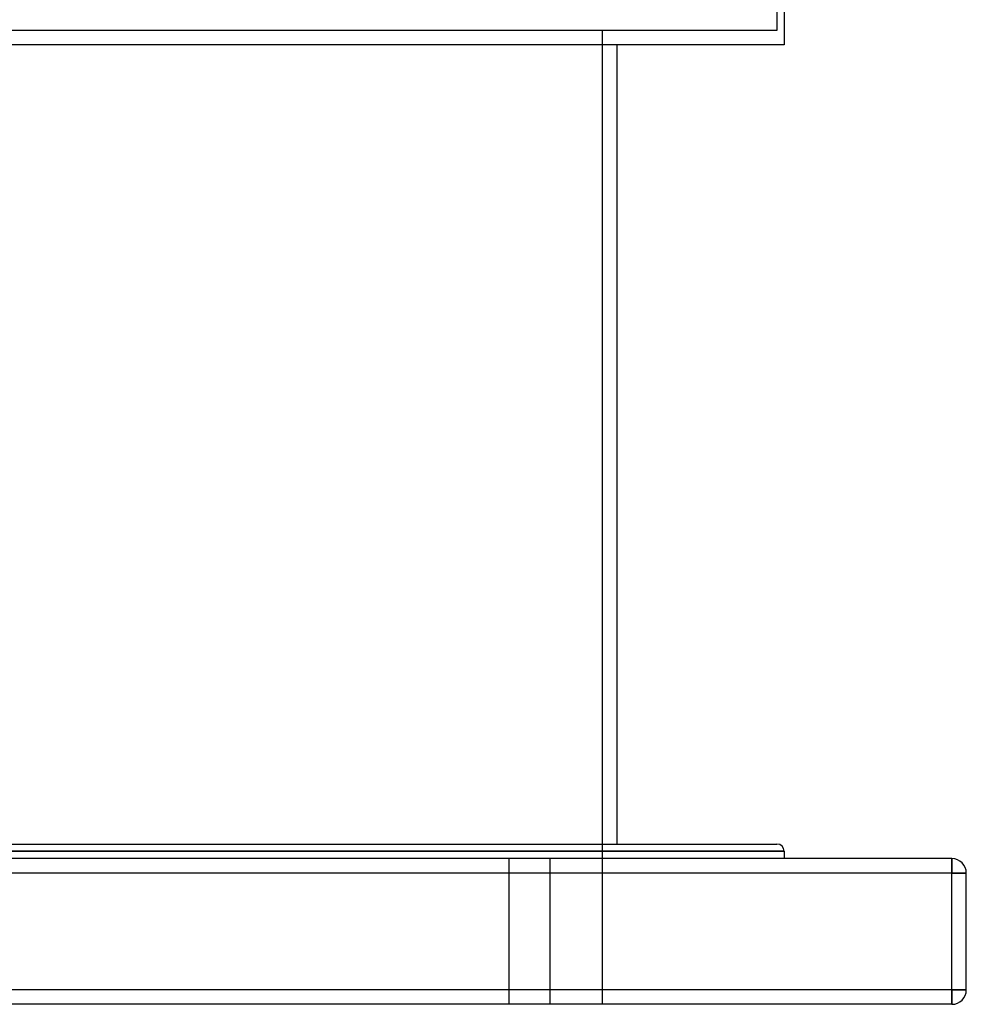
# Model space of a CAD drawing. Header units: millimetres. Extents: x -790 to 790, y -378 to 378.
# Tile 4 of 8: x 300 to 625, y -378 to -40. Entities that reach past the tile are written whole.
import ezdxf

# ---------------------------------------------------------------- set-up
doc = ezdxf.new("R2010")
doc.units = ezdxf.units.MM
doc.layers.add('HIDDEN', color=7, linetype='Continuous')
doc.layers.add('THICK', color=7, linetype='Continuous')

msp = doc.modelspace()

# ---------------------------------------------------------------- linework, layer by layer
at = {"layer": 'HIDDEN'}
for p, q in [((560, -36.44), (560, -43.8)), ((560, -43.8), (0, -43.8)), ((500, -43.8), (500, -378)), ((562.5, -325.5), (0, -325.5)), ((468, -328), (468, -378)), ((468, -328), (468, -378)), ((482, -328), (482, -378)), ((482, -328), (482, -378)), ((620, -333), (620, -328)), ((620, -328), (620, -328)), ((620, -333), (-620, -333)), ((620, -333), (625, -333)), ((620, -373), (620, -333)), ((625, -333), (625, -333)), ((620, -373), (-620, -373)), ((620, -373), (625, -373)), ((620, -378), (620, -373)), ((625, -373), (625, -373)), ((620, -378), (620, -378))]:
    msp.add_line(p, q, dxfattribs=at)
at = {"layer": 'THICK'}
for p, q in [((562.5, -36.44), (562.5, -48.8)), ((562.5, -48.8), (0, -48.8)), ((505, -48.8), (505, -323)), ((-560, -323), (560, -323)), ((0, -325.5), (562.5, -325.5)), ((562.5, -325.5), (562.5, -328)), ((620, -328), (-620, -328)), ((620, -328), (620, -333)), ((620, -333), (-620, -333)), ((625, -333), (620, -333)), ((620, -373), (620, -333)), ((625, -373), (625, -333)), ((620, -373), (-620, -373)), ((620, -373), (620, -378)), ((625, -373), (620, -373)), ((620, -378), (-620, -378))]:
    msp.add_line(p, q, dxfattribs=at)
for centre, radius, start, end in [((560, -325.5), 2.5, 0, 90), ((620, -333), 5, 0, 90), ((620, -373), 5, 270, 0)]:
    msp.add_arc(centre, radius, start, end, dxfattribs=at)

doc.saveas('drawing.dxf')
